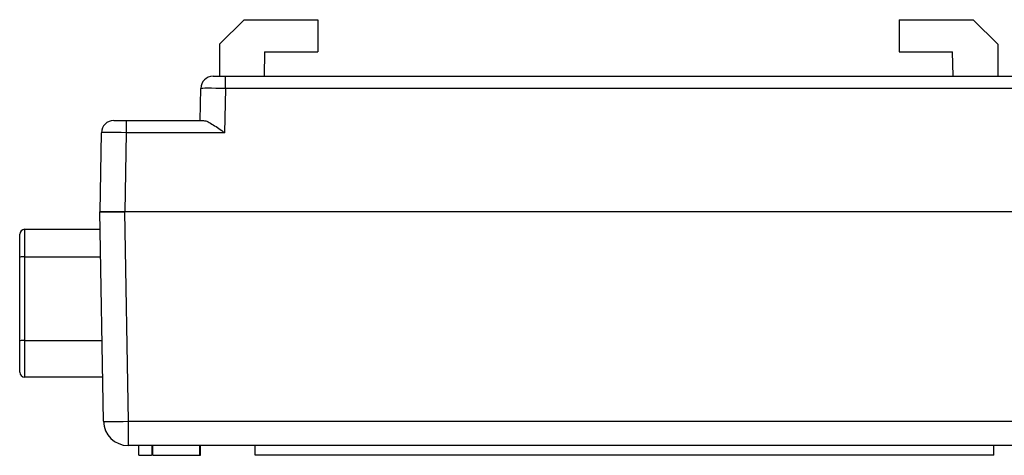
# Paper-space layout 'Layout1' of a CAD drawing. Header units: millimetres. Extents: x 41 to 475, y 33 to 379.
# Tile 9 of 16: x 209 to 310, y 107 to 152. Entities that reach past the tile are written whole.
import ezdxf

# ---------------------------------------------------------------- set-up
doc = ezdxf.new("R2010")
doc.units = ezdxf.units.MM
for name, color, linetype in [('DB9-RIGHT_ANGLE', 7, 'Continuous'), ('Default', 7, 'Continuous'), ('MS-000955_SIMPLE', 7, 'Continuous'), ('MS-000956_SIMPLE', 7, 'Continuous')]:
    doc.layers.add(name, color=color, linetype=linetype)

# ---------------------------------------------------------------- blocks, each defined once
blk = doc.blocks.new('SE4')
at = {"layer": 'DB9-RIGHT_ANGLE', "color": 7, "linetype": 'Continuous'}
for p, q in [((209.45, 130.09), (217.24, 130.09)), ((209.45, 130.09), (209.45, 127.26)), ((208.94, 127.19), (208.94, 129.58)), ((208.94, 118.55), (208.94, 127.19)), ((209.45, 127.26), (217.29, 127.26)), ((209.45, 127.26), (209.45, 118.63)), ((208.94, 115.35), (208.94, 118.55)), ((209.45, 118.63), (217.44, 118.63)), ((209.45, 118.63), (209.45, 114.85)), ((209.45, 114.85), (217.51, 114.85))]:
    blk.add_line(p, q, dxfattribs=at)
for centre, start, end in [((209.45, 129.58), 90, 180), ((209.45, 115.35), 180, 270)]:
    blk.add_arc(centre, 0.508, start, end, dxfattribs=at)
for centre, major_axis, start_param, end_param in [((209.45, 127.19), (-0.508, 0), 4.712389, 6.283185), ((209.45, 118.55), (0.508, 0), 1.570796, 3.141593)]:
    blk.add_ellipse(centre, major_axis=major_axis, ratio=0.145315, start_param=start_param, end_param=end_param, dxfattribs=at)
at = {"layer": 'MS-000955_SIMPLE', "color": 7, "linetype": 'Continuous'}
for p, q in [((217.21, 131.91), (219.75, 131.91)), ((217.59, 110.28), (217.21, 131.91)), ((358.44, 131.91), (219.75, 131.91)), ((219.75, 131.91), (220.13, 110.28)), ((220.13, 110.28), (358.06, 110.28)), ((220.13, 110.28), (220.13, 107.78)), ((358.06, 107.78), (220.13, 107.78)), ((221.23, 106.77), (221.23, 107.78)), ((222.57, 107.78), (222.57, 106.77)), ((222.66, 106.77), (222.66, 107.78)), ((227.5, 106.77), (227.5, 107.78)), ((227.58, 106.77), (227.58, 107.78)), ((227.58, 106.77), (227.58, 107.78)), ((233.21, 106.77), (233.21, 107.78)), ((309.41, 106.77), (309.41, 107.78)), ((221.23, 106.77), (222.54, 106.77)), ((222.61, 106.77), (222.57, 106.77)), ((222.66, 106.77), (227.5, 106.77)), ((227.53, 106.77), (227.58, 106.77)), ((309.41, 106.77), (233.21, 106.77))]:
    blk.add_line(p, q, dxfattribs=at)
blk.add_arc((220.13, 110.32), 2.54, 181, 270, dxfattribs=at)
blk.add_ellipse((220.13, 110.32), major_axis=(-2.54, -0.04), ratio=0.01745, start_param=0, end_param=1.570492, dxfattribs=at)
at = {"layer": 'MS-000956_SIMPLE', "color": 7, "linetype": 'Continuous'}
for p, q in [((232.08, 151.72), (229.54, 149.18)), ((232.08, 151.72), (239.7, 151.72)), ((239.7, 151.72), (239.7, 148.42)), ((299.64, 151.72), (299.64, 148.42)), ((299.64, 151.72), (307.26, 151.72)), ((309.8, 149.18), (307.26, 151.72)), ((229.54, 149.18), (229.54, 145.88)), ((234.2, 148.42), (234.16, 145.88)), ((234.2, 148.42), (239.7, 148.42)), ((299.64, 148.42), (305.14, 148.42)), ((305.19, 145.88), (305.14, 148.42)), ((309.8, 149.18), (309.8, 145.88)), ((228.88, 145.88), (230.15, 145.88)), ((230.15, 145.88), (358.21, 145.88)), ((230.15, 144.63), (230.15, 145.88)), ((227.56, 141.31), (227.61, 144.63)), ((230.15, 144.63), (230.07, 140.06)), ((358.21, 144.63), (230.15, 144.63)), ((218.64, 141.31), (219.91, 141.31)), ((219.91, 141.31), (227.91, 141.31)), ((219.91, 141.31), (219.91, 140.06)), ((217.23, 131.91), (217.37, 140.06)), ((219.91, 140.06), (219.77, 131.91)), ((230.07, 140.06), (219.91, 140.06)), ((219.77, 131.91), (217.23, 131.91)), ((358.44, 131.91), (219.77, 131.91))]:
    blk.add_line(p, q, dxfattribs=at)
for centre in [(228.88, 144.61), (218.64, 140.04)]:
    blk.add_arc(centre, 1.27, 90, 179, dxfattribs=at)
for centre in [(230.15, 144.61), (219.91, 140.04)]:
    blk.add_ellipse(centre, major_axis=(-2.54, 0.02), ratio=0.008724, start_param=4.712617, end_param=6.283109, dxfattribs=at)
blk.add_open_spline([(227.91, 141.31), (228.04, 141.31), (228.19, 141.26), (228.53, 141.1), (228.71, 140.99), (229.09, 140.75), (229.28, 140.62), (229.67, 140.35), (229.87, 140.2), (230.07, 140.06)], degree=3, knots=[0, 0, 0, 0, 0.25, 0.25, 0.5, 0.5, 0.75, 0.75, 1, 1, 1, 1], dxfattribs=at)

psp = doc.layouts.get("Layout1")

# ---------------------------------------------------------------- block references
at = {"layer": 'Default'}
psp.add_blockref('SE4', (0, 0), dxfattribs=at)

doc.saveas('drawing.dxf')
